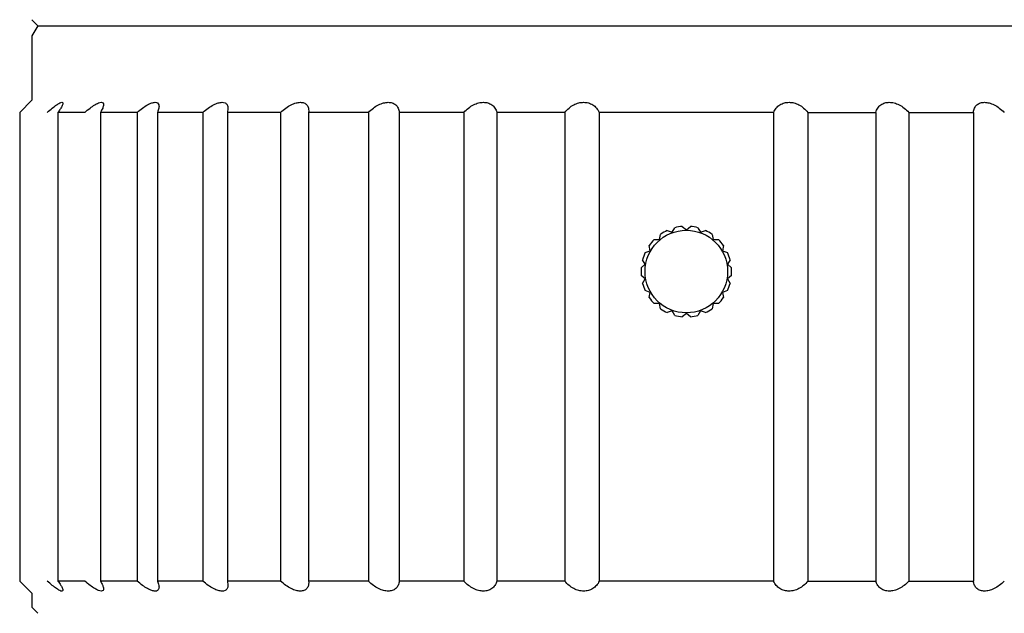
# Model space of a CAD drawing. Header units: millimetres. Extents: x 16567 to 19067, y 2074 to 4074.
# Tile 7 of 11: x 17105 to 17490, y 2771 to 3003. Entities that reach past the tile are written whole.
import ezdxf

# ---------------------------------------------------------------- set-up
doc = ezdxf.new("R2010")
doc.units = ezdxf.units.MM

msp = doc.modelspace()

# ---------------------------------------------------------------- linework, layer by layer
for p, q in [((17111.63328, 3000.25273), (17109.27078, 3002.61523)), ((17111.63328, 3000.25273), (17109.27084, 2996.31527)), ((17111.63612, 3000.2528), (17618.78057, 3000.2528)), ((17109.27084, 2996.31527), (17109.27084, 2971.1153)), ((17109.27084, 2971.1153), (17104.54584, 2966.3903)), ((17104.54584, 2966.3903), (17104.54584, 2910.4778)), ((17119.47873, 2966.3903), (17119.47873, 2783.2178)), ((17129.96186, 2966.3903), (17119.47873, 2966.3903)), ((17136.10748, 2966.3903), (17136.10748, 2783.2178)), ((17150.42066, 2966.3903), (17136.10748, 2966.3903)), ((17150.42066, 2966.3903), (17150.42066, 2783.2178)), ((17158.37745, 2966.3903), (17158.37745, 2783.2178)), ((17176.16826, 2966.3903), (17158.37745, 2966.3903)), ((17176.16826, 2966.3903), (17176.16826, 2783.2178)), ((17185.98289, 2967.96447), (17185.74028, 2966.3903)), ((17185.74028, 2966.3903), (17185.74028, 2783.2178)), ((17206.57064, 2966.3903), (17185.74028, 2966.3903)), ((17206.57064, 2966.3903), (17206.57064, 2783.2178)), ((17217.55536, 2967.015), (17217.52222, 2966.3903)), ((17217.52222, 2966.3903), (17217.52222, 2783.2178)), ((17240.87922, 2966.3903), (17217.52222, 2966.3903)), ((17240.87922, 2966.3903), (17240.87922, 2783.2178)), ((17278.24919, 2966.3903), (17252.94068, 2966.3903)), ((17252.94068, 2966.3903), (17252.94068, 2783.2178)), ((17278.24919, 2966.3903), (17278.24919, 2783.2178)), ((17317.76038, 2966.3903), (17291.12354, 2966.3903)), ((17291.12354, 2966.3903), (17291.12354, 2783.2178)), ((17317.76038, 2966.3903), (17317.76038, 2783.2178)), ((17399.28608, 2966.3903), (17331.13061, 2966.3903)), ((17331.13061, 2966.3903), (17331.13061, 2783.2178)), ((17399.28608, 2966.3903), (17399.28608, 2783.2178)), ((17412.65631, 2966.3903), (17412.65631, 2783.2178)), ((17412.65631, 2966.3903), (17439.29315, 2966.3903)), ((17439.29315, 2966.3903), (17439.29315, 2783.2178)), ((17452.1675, 2966.3903), (17452.1675, 2783.2178)), ((17452.1675, 2966.3903), (17477.47601, 2966.3903)), ((17477.47601, 2966.3903), (17477.47601, 2783.2178)), ((17354.71353, 2916.68503), (17355.07056, 2918.70981)), ((17357.69215, 2920.22339), (17359.62417, 2919.52019)), ((17359.62417, 2919.52019), (17360.65218, 2921.30075)), ((17363.63334, 2921.82641), (17365.20834, 2920.50483)), ((17365.20834, 2920.50483), (17366.78334, 2921.82641)), ((17369.76451, 2921.30075), (17370.79252, 2919.52019)), ((17370.79252, 2919.52019), (17372.72454, 2920.22339)), ((17375.34613, 2918.70981), (17375.70316, 2916.68503)), ((17352.65752, 2916.68503), (17354.71353, 2916.68503)), ((17375.70316, 2916.68503), (17377.75917, 2916.68503)), ((17349.1367, 2911.63812), (17351.06872, 2912.34131)), ((17351.06872, 2912.34131), (17350.7117, 2914.3661)), ((17379.70499, 2914.3661), (17379.34797, 2912.34131)), ((17379.34797, 2912.34131), (17381.27999, 2911.63812)), ((17347.55436, 2905.69138), (17349.12936, 2907.01296)), ((17349.12936, 2907.01296), (17348.10135, 2908.79352)), ((17382.31534, 2908.79352), (17381.28733, 2907.01296)), ((17381.28733, 2907.01296), (17382.86233, 2905.69138)), ((17349.12936, 2901.34264), (17347.55436, 2902.66422)), ((17348.10135, 2899.56208), (17349.12936, 2901.34264)), ((17382.86233, 2902.66422), (17381.28733, 2901.34264)), ((17381.28733, 2901.34264), (17382.31534, 2899.56208)), ((17104.54584, 2897.8778), (17104.54584, 2783.2178)), ((17351.06872, 2896.01429), (17349.1367, 2896.71748)), ((17350.7117, 2893.9895), (17351.06872, 2896.01429)), ((17381.27999, 2896.71748), (17379.34797, 2896.01429)), ((17379.34797, 2896.01429), (17379.70499, 2893.9895)), ((17354.71353, 2891.67057), (17352.65752, 2891.67057)), ((17355.07056, 2889.64579), (17354.71353, 2891.67057)), ((17375.70316, 2891.67057), (17375.34613, 2889.64579)), ((17377.75917, 2891.67057), (17375.70316, 2891.67057)), ((17359.62417, 2888.83541), (17357.69215, 2888.13221)), ((17360.65218, 2887.05485), (17359.62417, 2888.83541)), ((17365.20834, 2887.85077), (17363.63334, 2886.52919)), ((17366.78334, 2886.52919), (17365.20834, 2887.85077)), ((17370.79252, 2888.83541), (17369.76451, 2887.05485)), ((17372.72454, 2888.13221), (17370.79252, 2888.83541)), ((17104.54584, 2783.2178), (17109.27084, 2778.4928)), ((17129.96186, 2783.2178), (17119.47873, 2783.2178)), ((17150.42066, 2783.2178), (17136.10748, 2783.2178)), ((17176.16826, 2783.2178), (17158.37745, 2783.2178)), ((17206.57064, 2783.2178), (17185.74028, 2783.2178)), ((17185.74028, 2783.2178), (17185.98289, 2781.64363)), ((17240.87922, 2783.2178), (17217.52222, 2783.2178)), ((17217.52222, 2783.2178), (17217.55536, 2782.5931)), ((17278.24919, 2783.2178), (17252.94068, 2783.2178)), ((17317.76038, 2783.2178), (17291.12354, 2783.2178)), ((17399.28608, 2783.2178), (17331.13061, 2783.2178)), ((17412.65631, 2783.2178), (17439.29315, 2783.2178)), ((17452.1675, 2783.2178), (17477.47601, 2783.2178)), ((17109.27084, 2778.4928), (17109.27084, 2772.9803)), ((17111.63336, 2770.61781), (17109.27086, 2772.98031))]:
    msp.add_line(p, q)
msp.add_circle((17365.20834, 2904.1778), 16.14375)
for start, end in [(115.0996889, 124.9003111), (95.0996889, 104.9003111), (75.0996889, 84.9003111), (55.0996889, 64.9003111), (135.0996889, 144.9003111), (35.0996889, 44.9003111), (155.0996889, 164.9003111), (15.0996889, 24.9003111), (175.0996889, 184.9003111), (355.0996889, 4.9003111), (195.0996889, 204.9003111), (335.0996889, 344.9003111), (215.0996889, 224.9003111), (315.0996889, 324.9003111), (235.0996889, 244.9003111), (295.0996889, 304.9003111), (255.0996889, 264.9003111), (275.0996889, 284.9003111)]:
    msp.add_arc((17365.20834, 2904.1778), 17.71875, start, end)
for points, knots in [([(17115.2956, 2966.3903), (17115.94898, 2966.97474), (17117.1425, 2967.98868), (17118.79159, 2969.2748), (17120.0274, 2969.97035), (17120.90783, 2970.46081), (17121.39618, 2970.18518), (17121.457, 2969.98809), (17121.46203, 2969.93515)], [0, 0, 0, 0, 2.629884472, 4.721283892, 6.186498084, 7.031308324, 7.46930334, 7.628849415, 7.628849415, 7.628849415, 7.628849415]), ([(17121.46203, 2969.93515), (17121.48135, 2969.73175), (17121.18313, 2969.08426), (17120.69252, 2968.08267), (17120.15058, 2967.30493), (17119.87539, 2966.9252)], [0, 0, 0, 0, 0.612938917, 2.018104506, 3.425008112, 3.425008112, 3.425008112, 3.425008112]), ([(17129.96186, 2966.3903), (17130.63971, 2966.98297), (17131.91284, 2968.02433), (17133.71903, 2969.28479), (17135.20532, 2970.04642), (17136.30194, 2970.41799), (17137.21671, 2970.19354), (17137.31666, 2969.66993), (17137.32079, 2969.44598)], [0, 0, 0, 0, 2.701238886, 4.930735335, 6.594706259, 7.693041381, 8.39172672, 9.06368468, 9.06368468, 9.06368468, 9.06368468]), ([(17137.32079, 2969.44598), (17137.32142, 2969.4119), (17137.31872, 2968.94676), (17136.94492, 2967.87456), (17136.44153, 2966.93635), (17136.10748, 2966.3903)], [0, 0, 0, 0, 0.102250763, 1.393785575, 3.314171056, 3.314171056, 3.314171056, 3.314171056]), ([(17150.42066, 2966.3903), (17151.10595, 2966.99072), (17152.42457, 2968.05099), (17154.35718, 2969.30592), (17156.03001, 2970.08338), (17157.37079, 2970.40482), (17158.50142, 2970.21619), (17158.97133, 2969.46069), (17159.02757, 2968.974), (17159.02729, 2968.78651)], [0, 0, 0, 0, 2.733321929, 5.066444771, 6.901828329, 8.230884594, 9.19122676, 10.09164737, 10.654105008, 10.654105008, 10.654105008, 10.654105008]), ([(17159.02729, 2968.78651), (17159.02695, 2968.55425), (17158.90757, 2967.72589), (17158.62442, 2966.93595), (17158.37745, 2966.3903)], [0, 0, 0, 0, 0.696782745, 2.493605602, 2.493605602, 2.493605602, 2.493605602]), ([(17176.16826, 2966.3903), (17176.8432, 2966.99788), (17178.17459, 2968.07376), (17180.18658, 2969.32769), (17182.00542, 2970.10475), (17183.5583, 2970.40422), (17184.87006, 2970.2134), (17185.8097, 2969.34955), (17185.9745, 2968.48005), (17185.98294, 2968.00776), (17185.98306, 2967.96448)], [0, 0, 0, 0, 2.724389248, 5.121490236, 7.093199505, 8.622589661, 9.827427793, 10.922024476, 12.211944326, 12.341809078, 12.341809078, 12.341809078, 12.341809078]), ([(17206.57064, 2966.3903), (17207.2172, 2967.0043), (17208.52746, 2968.09408), (17210.56931, 2969.34748), (17212.49249, 2970.11995), (17214.21376, 2970.40625), (17215.70927, 2970.20148), (17216.90607, 2969.40242), (17217.47043, 2968.20929), (17217.55608, 2967.37734), (17217.55622, 2967.015)], [0, 0, 0, 0, 2.674922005, 5.093376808, 7.160986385, 8.854567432, 10.277408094, 11.58780986, 12.990150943, 14.077159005, 14.077159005, 14.077159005, 14.077159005]), ([(17240.87922, 2966.3903), (17241.47954, 2967.00966), (17242.7341, 2968.11214), (17244.75668, 2969.36511), (17246.7388, 2970.13233), (17248.5847, 2970.40772), (17250.24702, 2970.18997), (17251.66049, 2969.42227), (17252.64629, 2968.08218), (17252.897, 2966.97434), (17252.94068, 2966.3903)], [0, 0, 0, 0, 2.587648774, 4.983872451, 7.103502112, 8.9206807, 10.528382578, 12.05054733, 13.612409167, 15.369423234, 15.369423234, 15.369423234, 15.369423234]), ([(17278.24919, 2966.3903), (17278.78611, 2967.01345), (17279.95063, 2968.12754), (17281.90613, 2969.38093), (17283.90018, 2970.14306), (17285.82649, 2970.40849), (17287.62473, 2970.18003), (17289.22645, 2969.42429), (17290.48772, 2968.1234), (17290.97141, 2966.99208), (17291.12354, 2966.3903)], [0, 0, 0, 0, 2.467672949, 4.799080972, 6.925057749, 8.821982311, 10.576258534, 12.290587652, 14.033046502, 15.895176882, 15.895176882, 15.895176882, 15.895176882]), ([(17317.76038, 2966.3903), (17318.21801, 2967.01482), (17319.25893, 2968.13927), (17321.10186, 2969.39514), (17323.0612, 2970.15276), (17325.02265, 2970.40885), (17326.9185, 2970.17089), (17328.67763, 2969.41799), (17330.17141, 2968.14208), (17330.86953, 2967.00524), (17331.13061, 2966.3903)], [0, 0, 0, 0, 2.322720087, 4.549746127, 6.636181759, 8.566927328, 10.425576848, 12.302299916, 14.225421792, 16.229611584, 16.229611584, 16.229611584, 16.229611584]), ([(17399.28608, 2966.3903), (17399.54715, 2967.00522), (17400.24524, 2968.14202), (17401.73897, 2969.41793), (17403.49797, 2970.17081), (17405.39379, 2970.40885), (17407.35525, 2970.15283), (17409.31472, 2969.3952), (17411.1577, 2968.13933), (17412.19866, 2967.01484), (17412.65631, 2966.3903)], [0, 0, 0, 0, 2.00412143, 3.927180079, 5.803910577, 7.662236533, 9.593296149, 11.679715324, 13.906812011, 16.229612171, 16.229612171, 16.229612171, 16.229612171]), ([(17439.29315, 2966.3903), (17439.44527, 2966.99206), (17439.92894, 2968.12335), (17441.19016, 2969.42422), (17442.79175, 2970.17995), (17444.58997, 2970.40849), (17446.51627, 2970.14313), (17448.51044, 2969.38099), (17450.466, 2968.12759), (17451.63056, 2967.01347), (17452.1675, 2966.3903)], [0, 0, 0, 0, 1.862068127, 3.604470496, 5.318803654, 7.072764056, 8.969985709, 11.095940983, 13.427420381, 15.895178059, 15.895178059, 15.895178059, 15.895178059]), ([(17477.47601, 2966.3903), (17477.51969, 2966.97432), (17477.77038, 2968.08212), (17478.75613, 2969.42221), (17480.16948, 2970.18989), (17481.83176, 2970.40773), (17483.67767, 2970.1324), (17485.65989, 2969.36517), (17487.68252, 2968.11219), (17488.93713, 2967.00968), (17489.53747, 2966.3903)], [0, 0, 0, 0, 1.756957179, 3.31877123, 4.840937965, 6.448340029, 8.265791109, 10.385394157, 12.781688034, 15.369424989, 15.369424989, 15.369424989, 15.369424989]), ([(17104.54584, 2910.4778), (17104.54886, 2910.35289), (17104.56035, 2909.86293), (17104.58199, 2908.81428), (17104.60665, 2907.20438), (17104.62277, 2905.22754), (17104.62275, 2903.12459), (17104.60661, 2901.14784), (17104.58195, 2899.53923), (17104.56031, 2898.49084), (17104.54886, 2898.00239), (17104.54584, 2897.8778)], [0, 0, 0, 0, 0.374834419, 1.47027969, 3.146607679, 5.205078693, 7.400939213, 9.455369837, 11.135470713, 12.227310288, 12.601202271, 12.601202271, 12.601202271, 12.601202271]), ([(17121.46203, 2779.67295), (17121.457, 2779.62001), (17121.39618, 2779.42292), (17120.90783, 2779.14729), (17120.0274, 2779.63775), (17118.79159, 2780.3333), (17117.1425, 2781.61942), (17115.94898, 2782.63336), (17115.2956, 2783.2178)], [0, 0, 0, 0, 0.159546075, 0.597541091, 1.442351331, 2.907565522, 4.998964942, 7.628849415, 7.628849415, 7.628849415, 7.628849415]), ([(17119.47873, 2783.2178), (17119.89525, 2782.66674), (17120.59433, 2781.72066), (17121.18341, 2780.52378), (17121.48135, 2779.87635), (17121.46203, 2779.67295)], [0, 0, 0, 0, 2.072301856, 3.477467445, 4.090406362, 4.090406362, 4.090406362, 4.090406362]), ([(17137.32079, 2780.16212), (17137.31666, 2779.93817), (17137.21671, 2779.41456), (17136.30194, 2779.19011), (17135.20532, 2779.56168), (17133.71903, 2780.32331), (17131.91284, 2781.58377), (17130.63971, 2782.62513), (17129.96186, 2783.2178)], [0, 0, 0, 0, 0.671957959, 1.370643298, 2.46897842, 4.132949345, 6.362445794, 9.06368468, 9.06368468, 9.06368468, 9.06368468]), ([(17136.10748, 2783.2178), (17136.44153, 2782.67175), (17136.94492, 2781.73355), (17137.31872, 2780.66135), (17137.32142, 2780.1962), (17137.32079, 2780.16212)], [0, 0, 0, 0, 1.920385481, 3.211920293, 3.314171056, 3.314171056, 3.314171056, 3.314171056]), ([(17159.02729, 2780.82159), (17159.02757, 2780.6341), (17158.97133, 2780.14741), (17158.50142, 2779.39191), (17157.37079, 2779.20328), (17156.03001, 2779.52472), (17154.35718, 2780.30218), (17152.42457, 2781.55711), (17151.10595, 2782.61738), (17150.42066, 2783.2178)], [0, 0, 0, 0, 0.562457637, 1.462878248, 2.423220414, 3.752276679, 5.587660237, 7.920783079, 10.654105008, 10.654105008, 10.654105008, 10.654105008]), ([(17158.37745, 2783.2178), (17158.62442, 2782.67215), (17158.90757, 2781.88221), (17159.02695, 2781.05385), (17159.02729, 2780.82159)], [0, 0, 0, 0, 1.796822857, 2.493605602, 2.493605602, 2.493605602, 2.493605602]), ([(17185.98306, 2781.64363), (17185.98294, 2781.60034), (17185.9745, 2781.12805), (17185.8097, 2780.25855), (17184.87006, 2779.3947), (17183.5583, 2779.20388), (17182.00542, 2779.50335), (17180.18658, 2780.28041), (17178.17459, 2781.53434), (17176.8432, 2782.61022), (17176.16826, 2783.2178)], [0, 0, 0, 0, 0.129864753, 1.419784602, 2.514381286, 3.719219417, 5.248609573, 7.220318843, 9.61741983, 12.341809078, 12.341809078, 12.341809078, 12.341809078]), ([(17217.55622, 2782.5931), (17217.55608, 2782.23076), (17217.47043, 2781.39881), (17216.90607, 2780.20568), (17215.70927, 2779.40662), (17214.21376, 2779.20185), (17212.49249, 2779.48815), (17210.56931, 2780.26062), (17208.52746, 2781.51402), (17207.2172, 2782.6038), (17206.57064, 2783.2178)], [0, 0, 0, 0, 1.087008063, 2.489349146, 3.799750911, 5.222591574, 6.91617262, 8.983782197, 11.402237, 14.077159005, 14.077159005, 14.077159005, 14.077159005]), ([(17252.94068, 2783.2178), (17252.897, 2782.63376), (17252.64629, 2781.52592), (17251.66049, 2780.18583), (17250.24702, 2779.41813), (17248.5847, 2779.20038), (17246.7388, 2779.47577), (17244.75668, 2780.24299), (17242.7341, 2781.49596), (17241.47954, 2782.59844), (17240.87922, 2783.2178)], [0, 0, 0, 0, 1.757014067, 3.318875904, 4.841040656, 6.448742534, 8.265921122, 10.385550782, 12.78177446, 15.369423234, 15.369423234, 15.369423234, 15.369423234]), ([(17291.12354, 2783.2178), (17290.97141, 2782.61602), (17290.48772, 2781.4847), (17289.22645, 2780.18381), (17287.62473, 2779.42807), (17285.82649, 2779.19961), (17283.90018, 2779.46504), (17281.90613, 2780.22717), (17279.95063, 2781.48056), (17278.78611, 2782.59465), (17278.24919, 2783.2178)], [0, 0, 0, 0, 1.862130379, 3.604589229, 5.318918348, 7.07319457, 8.970119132, 11.096095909, 13.427503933, 15.895176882, 15.895176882, 15.895176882, 15.895176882]), ([(17331.13061, 2783.2178), (17330.86953, 2782.60286), (17330.17141, 2781.46602), (17328.67763, 2780.19011), (17326.9185, 2779.43721), (17325.02265, 2779.19925), (17323.0612, 2779.45534), (17321.10186, 2780.21296), (17319.25893, 2781.46883), (17318.21801, 2782.59328), (17317.76038, 2783.2178)], [0, 0, 0, 0, 2.004189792, 3.927311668, 5.804034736, 7.662684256, 9.593429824, 11.679865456, 13.906891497, 16.229611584, 16.229611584, 16.229611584, 16.229611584]), ([(17412.65631, 2783.2178), (17412.19866, 2782.59326), (17411.1577, 2781.46877), (17409.31472, 2780.2129), (17407.35525, 2779.45527), (17405.39379, 2779.19925), (17403.49797, 2779.43729), (17401.73897, 2780.19017), (17400.24524, 2781.46608), (17399.54715, 2782.60288), (17399.28608, 2783.2178)], [0, 0, 0, 0, 2.322800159, 4.549896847, 6.636316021, 8.567375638, 10.425701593, 12.302432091, 14.225490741, 16.229612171, 16.229612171, 16.229612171, 16.229612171]), ([(17452.1675, 2783.2178), (17451.63056, 2782.59463), (17450.466, 2781.48051), (17448.51044, 2780.22711), (17446.51627, 2779.46497), (17444.58997, 2779.19961), (17442.79175, 2779.42815), (17441.19016, 2780.18388), (17439.92894, 2781.48475), (17439.44527, 2782.61604), (17439.29315, 2783.2178)], [0, 0, 0, 0, 2.467757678, 4.799237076, 6.92519235, 8.822414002, 10.576374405, 12.290707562, 14.033109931, 15.895178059, 15.895178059, 15.895178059, 15.895178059]), ([(17489.53747, 2783.2178), (17488.93713, 2782.59842), (17487.68252, 2781.49591), (17485.65989, 2780.24293), (17483.67767, 2779.4757), (17481.83176, 2779.20037), (17480.16948, 2779.41821), (17478.75613, 2780.18589), (17477.77038, 2781.52598), (17477.51969, 2782.63378), (17477.47601, 2783.2178)], [0, 0, 0, 0, 2.587736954, 4.984030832, 7.10363388, 8.92108496, 10.528487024, 12.050653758, 13.61246781, 15.369424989, 15.369424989, 15.369424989, 15.369424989])]:
    msp.add_open_spline(points, degree=3, knots=knots)
msp.add_open_spline([(17119.87539, 2966.9252), (17119.74513, 2966.74546), (17119.61258, 2966.56738), (17119.47873, 2966.3903)], degree=3)

doc.saveas('drawing.dxf')
